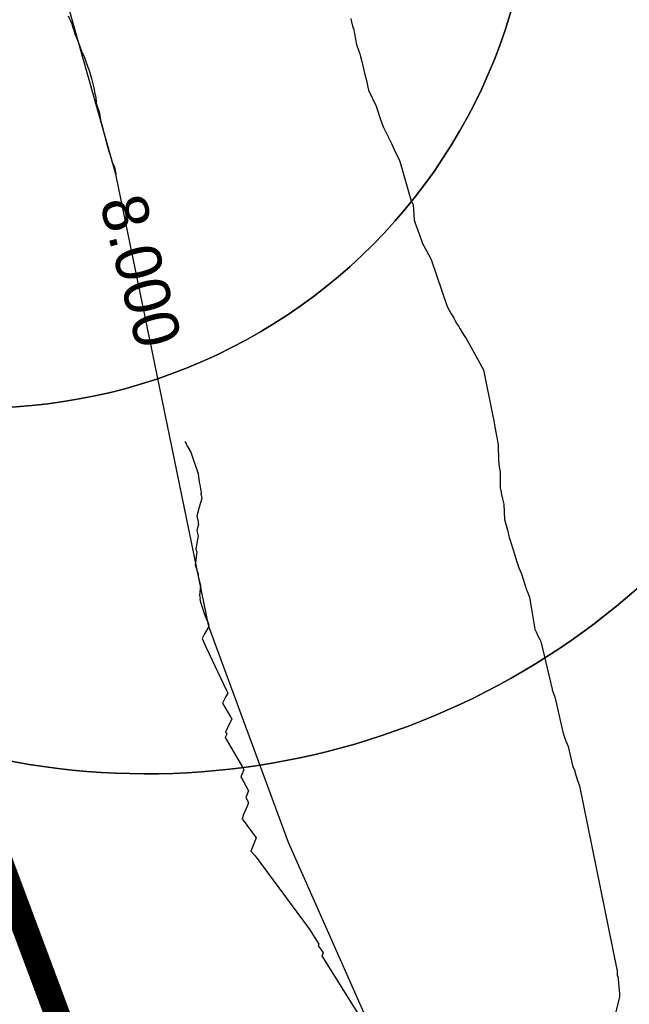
# Model space of a CAD drawing. Extents: x 158343 to 162498, y 431347 to 434500.
# Tile 96 of 248: x 159487 to 159511, y 433879 to 433918. Entities that reach past the tile are written whole.
import ezdxf

# ---------------------------------------------------------------- set-up
doc = ezdxf.new("R2010")
doc.units = 0
doc.header["$LTSCALE"] = 10
doc.header["$MEASUREMENT"] = 0
for name, color, linetype in [('000_arcering', 8, 'CONTINUOUS'), ('bestaand 008m', 8, 'CONTINUOUS'), ('bestaand 009m', 8, 'CONTINUOUS'), ('bestaand 010m', 8, 'CONTINUOUS'), ('bestaand 011m', 8, 'CONTINUOUS'), ('bestaand 012m', 8, 'CONTINUOUS'), ('def. con-hoogtelijn (index)', 8, 'CONTINUOUS'), ('nieuw009m', 8, 'CONTINUOUS'), ('nieuw010m', 8, 'CONTINUOUS'), ('nieuw011m', 8, 'CONTINUOUS'), ('nieuw012m', 8, 'CONTINUOUS')]:
    doc.layers.add(name, color=color, linetype=linetype)
doc.layers.add('MEET', color=6, linetype='CONTINUOUS', plot=False)
doc.styles.add('Style-WORKING', font='WORKING.shx')

# ---------------------------------------------------------------- blocks, each defined once
blk = doc.blocks.new('bestaande hoogtelijnen')
at = {"layer": 'def. con-hoogtelijn (index)'}
for p, q in [((-178.537, -148.619), (-178.4, -148.938)), ((-178.537, -148.619), (-178.4, -148.938)), ((-178.537, -148.619), (-178.4, -148.938)), ((-167.477, -148.731), (-167.457, -148.802)), ((-167.477, -148.731), (-167.457, -148.802)), ((-178.4, -148.938), (-178.358, -149.072)), ((-178.4, -148.938), (-178.358, -149.072)), ((-178.4, -148.938), (-178.358, -149.072)), ((-178.358, -149.072), (-178.326, -149.148)), ((-178.358, -149.072), (-178.326, -149.148)), ((-178.358, -149.072), (-178.326, -149.148)), ((-178.326, -149.148), (-178.277, -149.331)), ((-178.326, -149.148), (-178.277, -149.331)), ((-178.326, -149.148), (-178.277, -149.331)), ((-167.457, -148.802), (-167.387, -149.074)), ((-167.457, -148.802), (-167.387, -149.074)), ((-167.387, -149.074), (-167.373, -149.12)), ((-167.387, -149.074), (-167.373, -149.12)), ((-167.373, -149.12), (-167.243, -149.745)), ((-167.373, -149.12), (-167.243, -149.745)), ((-178.277, -149.331), (-178.15, -149.639)), ((-178.277, -149.331), (-178.15, -149.639)), ((-178.277, -149.331), (-178.15, -149.639)), ((-178.15, -149.639), (-178.018, -150.007)), ((-178.15, -149.639), (-178.018, -150.007)), ((-178.15, -149.639), (-178.018, -150.007)), ((-167.243, -149.745), (-167.155, -150.005)), ((-167.243, -149.745), (-167.155, -150.005)), ((-178.018, -150.007), (-177.9, -150.254)), ((-178.018, -150.007), (-177.9, -150.254)), ((-178.018, -150.007), (-177.9, -150.254)), ((-177.9, -150.254), (-177.841, -150.413)), ((-177.9, -150.254), (-177.841, -150.413)), ((-177.9, -150.254), (-177.841, -150.413)), ((-167.155, -150.005), (-167.124, -150.106)), ((-167.155, -150.005), (-167.124, -150.106)), ((-167.124, -150.106), (-167.096, -150.218)), ((-167.124, -150.106), (-167.096, -150.218)), ((-167.096, -150.218), (-167.044, -150.402)), ((-167.096, -150.218), (-167.044, -150.402)), ((-177.841, -150.413), (-177.771, -150.624)), ((-177.841, -150.413), (-177.771, -150.624)), ((-177.841, -150.413), (-177.771, -150.624)), ((-177.771, -150.624), (-177.742, -150.692)), ((-177.771, -150.624), (-177.742, -150.692)), ((-177.771, -150.624), (-177.742, -150.692)), ((-177.742, -150.692), (-177.708, -150.804)), ((-177.742, -150.692), (-177.708, -150.804)), ((-177.742, -150.692), (-177.708, -150.804)), ((-167.044, -150.402), (-166.933, -150.869)), ((-167.044, -150.402), (-166.933, -150.869)), ((-177.708, -150.804), (-177.651, -150.981)), ((-177.708, -150.804), (-177.651, -150.981)), ((-177.708, -150.804), (-177.651, -150.981)), ((-177.651, -150.981), (-177.625, -151.075)), ((-177.651, -150.981), (-177.625, -151.075)), ((-177.651, -150.981), (-177.625, -151.075)), ((-177.625, -151.075), (-177.531, -151.438)), ((-177.625, -151.075), (-177.531, -151.438)), ((-177.625, -151.075), (-177.531, -151.438)), ((-166.933, -150.869), (-166.931, -150.874)), ((-166.933, -150.869), (-166.931, -150.874)), ((-166.931, -150.874), (-166.921, -150.911)), ((-166.931, -150.874), (-166.921, -150.911)), ((-166.921, -150.911), (-166.871, -151.097)), ((-166.921, -150.911), (-166.871, -151.097)), ((-177.531, -151.438), (-177.492, -151.674)), ((-177.531, -151.438), (-177.492, -151.674)), ((-177.531, -151.438), (-177.492, -151.674)), ((-166.871, -151.097), (-166.868, -151.106)), ((-166.871, -151.097), (-166.868, -151.106)), ((-166.868, -151.106), (-166.842, -151.219)), ((-166.868, -151.106), (-166.842, -151.219)), ((-166.842, -151.219), (-166.802, -151.409)), ((-166.842, -151.219), (-166.802, -151.409)), ((-166.802, -151.409), (-166.775, -151.527)), ((-166.802, -151.409), (-166.775, -151.527)), ((-177.492, -151.674), (-177.479, -151.717)), ((-177.492, -151.674), (-177.479, -151.717)), ((-177.492, -151.674), (-177.479, -151.717)), ((-177.479, -151.717), (-177.473, -151.736)), ((-177.479, -151.717), (-177.473, -151.736)), ((-177.479, -151.717), (-177.473, -151.736)), ((-177.473, -151.736), (-177.447, -151.974)), ((-177.473, -151.736), (-177.447, -151.974)), ((-177.473, -151.736), (-177.447, -151.974)), ((-166.775, -151.527), (-166.48, -152.152)), ((-166.775, -151.527), (-166.48, -152.152)), ((-177.447, -151.974), (-177.442, -152)), ((-177.447, -151.974), (-177.442, -152)), ((-177.447, -151.974), (-177.442, -152)), ((-177.442, -152), (-177.435, -152.038)), ((-177.442, -152), (-177.435, -152.038)), ((-177.442, -152), (-177.435, -152.038)), ((-177.435, -152.038), (-177.318, -152.384)), ((-177.435, -152.038), (-177.318, -152.384)), ((-177.435, -152.038), (-177.318, -152.384)), ((-166.48, -152.152), (-166.301, -152.723)), ((-166.48, -152.152), (-166.301, -152.723)), ((-177.318, -152.384), (-177.262, -152.751)), ((-177.318, -152.384), (-177.262, -152.751)), ((-177.318, -152.384), (-177.262, -152.751)), ((-177.262, -152.751), (-177.22, -152.887)), ((-177.262, -152.751), (-177.22, -152.887)), ((-177.262, -152.751), (-177.22, -152.887)), ((-177.22, -152.887), (-177.199, -152.981)), ((-177.22, -152.887), (-177.199, -152.981)), ((-177.22, -152.887), (-177.199, -152.981)), ((-177.199, -152.981), (-177.154, -153.142)), ((-177.199, -152.981), (-177.154, -153.142)), ((-177.199, -152.981), (-177.154, -153.142)), ((-166.301, -152.723), (-166.19, -152.987)), ((-166.301, -152.723), (-166.19, -152.987)), ((-166.19, -152.987), (-165.873, -153.613)), ((-166.19, -152.987), (-165.873, -153.613)), ((-177.154, -153.142), (-177.085, -153.388)), ((-177.154, -153.142), (-177.085, -153.388)), ((-177.154, -153.142), (-177.085, -153.388)), ((-177.085, -153.388), (-177.084, -153.394)), ((-177.085, -153.388), (-177.084, -153.394)), ((-177.085, -153.388), (-177.084, -153.394)), ((-177.084, -153.394), (-177.049, -153.539)), ((-177.084, -153.394), (-177.049, -153.539)), ((-177.084, -153.394), (-177.049, -153.539)), ((-177.049, -153.539), (-176.982, -153.786)), ((-177.049, -153.539), (-176.982, -153.786)), ((-177.049, -153.539), (-176.982, -153.786)), ((-165.873, -153.613), (-165.774, -153.857)), ((-165.873, -153.613), (-165.774, -153.857)), ((-176.982, -153.786), (-176.862, -154.166)), ((-176.982, -153.786), (-176.862, -154.166)), ((-176.982, -153.786), (-176.862, -154.166)), ((-165.774, -153.857), (-165.571, -154.278)), ((-165.774, -153.857), (-165.571, -154.278)), ((-176.862, -154.166), (-176.827, -154.316)), ((-176.862, -154.166), (-176.827, -154.316)), ((-176.862, -154.166), (-176.827, -154.316)), ((-176.827, -154.316), (-176.727, -154.547)), ((-176.827, -154.316), (-176.727, -154.547)), ((-176.827, -154.316), (-176.727, -154.547)), ((-165.571, -154.278), (-165.562, -154.302)), ((-165.571, -154.278), (-165.562, -154.302)), ((-165.562, -154.302), (-165.539, -154.364)), ((-165.562, -154.302), (-165.539, -154.364)), ((-165.539, -154.364), (-165.117, -155.817)), ((-165.539, -154.364), (-165.117, -155.817)), ((-176.727, -154.547), (-176.673, -154.8)), ((-176.727, -154.547), (-176.673, -154.8)), ((-176.727, -154.547), (-176.673, -154.8)), ((-176.673, -154.8), (-176.667, -154.818)), ((-176.673, -154.8), (-176.667, -154.818)), ((-176.673, -154.8), (-176.667, -154.818)), ((-165.117, -155.817), (-165.033, -156.023)), ((-165.117, -155.817), (-165.033, -156.023)), ((-165.033, -156.023), (-164.997, -156.611)), ((-165.033, -156.023), (-164.997, -156.611)), ((-164.997, -156.611), (-164.964, -156.694)), ((-164.997, -156.611), (-164.964, -156.694)), ((-164.964, -156.694), (-164.895, -156.884)), ((-164.964, -156.694), (-164.895, -156.884)), ((-164.895, -156.884), (-164.795, -157.16)), ((-164.895, -156.884), (-164.795, -157.16)), ((-164.795, -157.16), (-164.785, -157.197)), ((-164.795, -157.16), (-164.785, -157.197)), ((-164.785, -157.197), (-164.695, -157.456)), ((-164.785, -157.197), (-164.695, -157.456)), ((-164.695, -157.456), (-164.685, -157.481)), ((-164.695, -157.456), (-164.685, -157.481)), ((-164.685, -157.481), (-164.428, -157.964)), ((-164.685, -157.481), (-164.428, -157.964)), ((-164.428, -157.964), (-164.32, -158.161)), ((-164.428, -157.964), (-164.32, -158.161)), ((-164.32, -158.161), (-163.702, -159.995)), ((-164.32, -158.161), (-163.702, -159.995)), ((-163.702, -159.995), (-163.539, -160.279)), ((-163.702, -159.995), (-163.539, -160.279)), ((-163.539, -160.279), (-163.442, -160.441)), ((-163.539, -160.279), (-163.442, -160.441)), ((-163.442, -160.441), (-163.432, -160.481)), ((-163.442, -160.441), (-163.432, -160.481)), ((-163.432, -160.481), (-163.39, -160.555)), ((-163.432, -160.481), (-163.39, -160.555)), ((-163.39, -160.555), (-163.316, -160.671)), ((-163.39, -160.555), (-163.316, -160.671)), ((-163.316, -160.671), (-163.247, -160.787)), ((-163.316, -160.671), (-163.247, -160.787)), ((-163.247, -160.787), (-163.202, -160.856)), ((-163.247, -160.787), (-163.202, -160.856)), ((-163.202, -160.856), (-163.107, -161.022)), ((-163.202, -160.856), (-163.107, -161.022)), ((-163.107, -161.022), (-163.02, -161.153)), ((-163.107, -161.022), (-163.02, -161.153)), ((-163.02, -161.153), (-162.969, -161.231)), ((-163.02, -161.153), (-162.969, -161.231)), ((-162.969, -161.231), (-162.282, -162.481)), ((-162.969, -161.231), (-162.282, -162.481)), ((-162.282, -162.481), (-161.895, -164.356)), ((-162.282, -162.481), (-161.895, -164.356)), ((-161.895, -164.356), (-161.889, -164.378)), ((-161.895, -164.356), (-161.889, -164.378)), ((-161.889, -164.378), (-161.867, -164.484)), ((-161.889, -164.378), (-161.867, -164.484)), ((-161.867, -164.484), (-161.834, -164.698)), ((-161.867, -164.484), (-161.834, -164.698)), ((-161.834, -164.698), (-161.827, -164.731)), ((-161.834, -164.698), (-161.827, -164.731)), ((-161.827, -164.731), (-161.819, -164.779)), ((-161.827, -164.731), (-161.819, -164.779)), ((-161.819, -164.779), (-161.707, -165.417)), ((-161.819, -164.779), (-161.707, -165.417)), ((-173.975, -165.277), (-173.921, -165.367)), ((-173.975, -165.277), (-173.921, -165.367)), ((-173.975, -165.277), (-173.921, -165.367)), ((-173.921, -165.367), (-173.92, -165.389)), ((-173.921, -165.367), (-173.92, -165.389)), ((-173.921, -165.367), (-173.92, -165.389)), ((-173.92, -165.389), (-173.86, -165.481)), ((-173.92, -165.389), (-173.86, -165.481)), ((-173.92, -165.389), (-173.86, -165.481)), ((-173.86, -165.481), (-173.733, -165.702)), ((-173.86, -165.481), (-173.733, -165.702)), ((-173.86, -165.481), (-173.733, -165.702)), ((-173.733, -165.702), (-173.449, -166.545)), ((-173.733, -165.702), (-173.449, -166.545)), ((-173.733, -165.702), (-173.449, -166.545)), ((-161.707, -165.417), (-161.694, -166.029)), ((-161.707, -165.417), (-161.694, -166.029)), ((-161.694, -166.029), (-161.661, -166.276)), ((-161.694, -166.029), (-161.661, -166.276)), ((-161.661, -166.276), (-161.647, -166.357)), ((-161.661, -166.276), (-161.647, -166.357)), ((-161.647, -166.357), (-161.625, -166.473)), ((-161.647, -166.357), (-161.625, -166.473)), ((-161.625, -166.473), (-161.625, -167.097)), ((-161.625, -166.473), (-161.625, -167.097)), ((-173.449, -166.545), (-173.405, -166.874)), ((-173.449, -166.545), (-173.405, -166.874)), ((-173.449, -166.545), (-173.405, -166.874)), ((-173.405, -166.874), (-173.387, -166.981)), ((-173.405, -166.874), (-173.387, -166.981)), ((-173.405, -166.874), (-173.387, -166.981)), ((-173.387, -166.981), (-173.358, -167.137)), ((-173.387, -166.981), (-173.358, -167.137)), ((-173.387, -166.981), (-173.358, -167.137)), ((-173.358, -167.137), (-173.33, -167.298)), ((-173.358, -167.137), (-173.33, -167.298)), ((-173.358, -167.137), (-173.33, -167.298)), ((-161.625, -167.097), (-161.604, -167.218)), ((-161.625, -167.097), (-161.604, -167.218)), ((-161.604, -167.218), (-161.577, -167.356)), ((-161.604, -167.218), (-161.577, -167.356)), ((-173.302, -167.511), (-173.405, -167.849)), ((-173.302, -167.511), (-173.405, -167.849)), ((-173.302, -167.511), (-173.405, -167.849)), ((-173.33, -167.298), (-173.338, -167.328)), ((-173.33, -167.298), (-173.338, -167.328)), ((-173.33, -167.298), (-173.338, -167.328)), ((-173.338, -167.328), (-173.302, -167.511)), ((-173.338, -167.328), (-173.302, -167.511)), ((-173.338, -167.328), (-173.302, -167.511)), ((-161.577, -167.356), (-161.537, -167.526)), ((-161.577, -167.356), (-161.537, -167.526)), ((-161.537, -167.526), (-161.524, -167.573)), ((-161.537, -167.526), (-161.524, -167.573)), ((-161.524, -167.573), (-161.485, -167.731)), ((-161.524, -167.573), (-161.485, -167.731)), ((-173.405, -167.849), (-173.497, -168.206)), ((-173.405, -167.849), (-173.497, -168.206)), ((-173.405, -167.849), (-173.497, -168.206)), ((-161.485, -167.731), (-161.46, -168.33)), ((-161.485, -167.731), (-161.46, -168.33)), ((-173.497, -168.206), (-173.443, -168.433)), ((-173.497, -168.206), (-173.443, -168.433)), ((-173.497, -168.206), (-173.443, -168.433)), ((-161.46, -168.33), (-161.434, -168.423)), ((-161.46, -168.33), (-161.434, -168.423)), ((-173.438, -168.535), (-173.497, -168.771)), ((-173.438, -168.535), (-173.497, -168.771)), ((-173.438, -168.535), (-173.497, -168.771)), ((-173.497, -168.771), (-173.444, -168.981)), ((-173.497, -168.771), (-173.444, -168.981)), ((-173.497, -168.771), (-173.444, -168.981)), ((-173.443, -168.433), (-173.454, -168.473)), ((-173.443, -168.433), (-173.454, -168.473)), ((-173.443, -168.433), (-173.454, -168.473)), ((-173.454, -168.473), (-173.438, -168.535)), ((-173.454, -168.473), (-173.438, -168.535)), ((-173.454, -168.473), (-173.438, -168.535)), ((-161.434, -168.423), (-161.347, -168.699)), ((-161.434, -168.423), (-161.347, -168.699)), ((-161.347, -168.699), (-161.345, -168.725)), ((-161.347, -168.699), (-161.345, -168.725)), ((-161.345, -168.725), (-161.343, -168.731)), ((-161.345, -168.725), (-161.343, -168.731)), ((-161.343, -168.731), (-161.342, -168.735)), ((-161.343, -168.731), (-161.342, -168.735)), ((-161.342, -168.735), (-161.339, -168.748)), ((-161.342, -168.735), (-161.339, -168.748)), ((-161.339, -168.748), (-161.268, -169.036)), ((-161.339, -168.748), (-161.268, -169.036)), ((-173.444, -168.981), (-173.538, -169.481)), ((-173.444, -168.981), (-173.538, -169.481)), ((-173.444, -168.981), (-173.538, -169.481)), ((-161.268, -169.036), (-161.257, -169.076)), ((-161.268, -169.036), (-161.257, -169.076)), ((-161.257, -169.076), (-161.237, -169.146)), ((-161.257, -169.076), (-161.237, -169.146)), ((-161.237, -169.146), (-161.196, -169.278)), ((-161.237, -169.146), (-161.196, -169.278)), ((-173.538, -169.481), (-173.503, -169.606)), ((-173.538, -169.481), (-173.503, -169.606)), ((-173.538, -169.481), (-173.503, -169.606)), ((-161.196, -169.278), (-161.064, -169.691)), ((-161.196, -169.278), (-161.064, -169.691)), ((-173.517, -169.705), (-173.566, -170.106)), ((-173.517, -169.705), (-173.566, -170.106)), ((-173.517, -169.705), (-173.566, -170.106)), ((-173.503, -169.606), (-173.517, -169.705)), ((-173.503, -169.606), (-173.517, -169.705)), ((-173.503, -169.606), (-173.517, -169.705)), ((-161.064, -169.691), (-161.016, -169.863)), ((-161.064, -169.691), (-161.016, -169.863)), ((-161.016, -169.863), (-160.991, -169.95)), ((-161.016, -169.863), (-160.991, -169.95)), ((-160.991, -169.95), (-160.939, -170.106)), ((-160.991, -169.95), (-160.939, -170.106)), ((-173.566, -170.106), (-173.451, -170.473)), ((-173.566, -170.106), (-173.451, -170.473)), ((-173.566, -170.106), (-173.451, -170.473)), ((-160.939, -170.106), (-160.894, -170.228)), ((-160.939, -170.106), (-160.894, -170.228)), ((-160.894, -170.228), (-160.795, -170.459)), ((-160.894, -170.228), (-160.795, -170.459)), ((-173.451, -170.473), (-173.442, -170.504)), ((-173.451, -170.473), (-173.442, -170.504)), ((-173.451, -170.473), (-173.442, -170.504)), ((-173.442, -170.504), (-173.448, -170.548)), ((-173.442, -170.504), (-173.448, -170.548)), ((-173.442, -170.504), (-173.448, -170.548)), ((-173.448, -170.548), (-173.354, -170.931)), ((-173.448, -170.548), (-173.354, -170.931)), ((-173.448, -170.548), (-173.354, -170.931)), ((-160.795, -170.459), (-160.596, -171.084)), ((-160.795, -170.459), (-160.596, -171.084)), ((-173.354, -170.931), (-173.398, -171.316)), ((-173.354, -170.931), (-173.398, -171.316)), ((-173.354, -170.931), (-173.398, -171.316)), ((-160.596, -171.084), (-160.573, -171.135)), ((-160.596, -171.084), (-160.573, -171.135)), ((-173.398, -171.316), (-173.371, -171.41)), ((-173.398, -171.316), (-173.371, -171.41)), ((-173.398, -171.316), (-173.371, -171.41)), ((-173.371, -171.41), (-173.381, -171.471)), ((-173.371, -171.41), (-173.381, -171.471)), ((-173.371, -171.41), (-173.381, -171.471)), ((-173.381, -171.471), (-173.327, -171.646)), ((-173.381, -171.471), (-173.327, -171.646)), ((-173.381, -171.471), (-173.327, -171.646)), ((-160.573, -171.135), (-160.47, -171.379)), ((-160.573, -171.135), (-160.47, -171.379)), ((-160.47, -171.379), (-160.264, -172.629)), ((-160.47, -171.379), (-160.264, -172.629)), ((-173.327, -171.646), (-173.293, -171.763)), ((-173.327, -171.646), (-173.293, -171.763)), ((-173.327, -171.646), (-173.293, -171.763)), ((-173.293, -171.763), (-173.296, -171.773)), ((-173.293, -171.763), (-173.296, -171.773)), ((-173.293, -171.763), (-173.296, -171.773)), ((-173.296, -171.773), (-173.226, -171.981)), ((-173.296, -171.773), (-173.226, -171.981)), ((-173.296, -171.773), (-173.226, -171.981)), ((-173.226, -171.981), (-173.166, -172.143)), ((-173.226, -171.981), (-173.166, -172.143)), ((-173.226, -171.981), (-173.166, -172.143)), ((-173.166, -172.143), (-173.035, -172.451)), ((-173.166, -172.143), (-173.035, -172.451)), ((-173.166, -172.143), (-173.035, -172.451)), ((-173.032, -172.522), (-173.194, -172.805)), ((-173.032, -172.522), (-173.194, -172.805)), ((-173.032, -172.522), (-173.194, -172.805)), ((-173.035, -172.451), (-173.05, -172.478)), ((-173.035, -172.451), (-173.05, -172.478)), ((-173.035, -172.451), (-173.05, -172.478)), ((-173.05, -172.478), (-173.032, -172.522)), ((-173.05, -172.478), (-173.032, -172.522)), ((-173.05, -172.478), (-173.032, -172.522)), ((-160.264, -172.629), (-160.213, -172.732)), ((-160.264, -172.629), (-160.213, -172.732)), ((-173.194, -172.805), (-173.29, -172.994)), ((-173.194, -172.805), (-173.29, -172.994)), ((-173.194, -172.805), (-173.29, -172.994)), ((-173.29, -172.994), (-173.14, -173.344)), ((-173.29, -172.994), (-173.14, -173.344)), ((-173.29, -172.994), (-173.14, -173.344)), ((-160.213, -172.732), (-160.146, -172.886)), ((-160.213, -172.732), (-160.146, -172.886)), ((-160.146, -172.886), (-160.067, -173.031)), ((-160.146, -172.886), (-160.067, -173.031)), ((-160.067, -173.031), (-160.029, -173.107)), ((-160.067, -173.031), (-160.029, -173.107)), ((-173.14, -173.344), (-172.339, -175.031)), ((-173.14, -173.344), (-172.339, -175.031)), ((-173.14, -173.344), (-172.339, -175.031)), ((-160.029, -173.107), (-159.588, -174.974)), ((-160.029, -173.107), (-159.588, -174.974)), ((-172.359, -175.258), (-172.489, -175.519)), ((-172.359, -175.258), (-172.489, -175.519)), ((-172.359, -175.258), (-172.489, -175.519)), ((-172.29, -175.129), (-172.359, -175.258)), ((-172.29, -175.129), (-172.359, -175.258)), ((-172.29, -175.129), (-172.359, -175.258)), ((-172.339, -175.031), (-172.29, -175.129)), ((-172.339, -175.031), (-172.29, -175.129)), ((-172.339, -175.031), (-172.29, -175.129)), ((-159.588, -174.974), (-159.588, -175.005)), ((-159.588, -174.974), (-159.588, -175.005)), ((-159.588, -175.005), (-159.501, -175.245)), ((-159.588, -175.005), (-159.501, -175.245)), ((-159.501, -175.245), (-159.485, -175.282)), ((-159.501, -175.245), (-159.485, -175.282)), ((-159.485, -175.282), (-159.162, -176.709)), ((-159.485, -175.282), (-159.162, -176.709)), ((-172.489, -175.519), (-172.128, -176.146)), ((-172.489, -175.519), (-172.128, -176.146)), ((-172.489, -175.519), (-172.128, -176.146)), ((-172.3, -176.485), (-172.381, -176.657)), ((-172.3, -176.485), (-172.381, -176.657)), ((-172.3, -176.485), (-172.381, -176.657)), ((-172.202, -176.289), (-172.3, -176.485)), ((-172.202, -176.289), (-172.3, -176.485)), ((-172.202, -176.289), (-172.3, -176.485)), ((-172.128, -176.146), (-172.202, -176.289)), ((-172.128, -176.146), (-172.202, -176.289)), ((-172.128, -176.146), (-172.202, -176.289)), ((-172.332, -176.734), (-172.389, -176.864)), ((-172.332, -176.734), (-172.389, -176.864)), ((-172.332, -176.734), (-172.389, -176.864)), ((-172.389, -176.864), (-171.725, -178.01)), ((-172.389, -176.864), (-171.725, -178.01)), ((-172.389, -176.864), (-171.725, -178.01)), ((-172.381, -176.657), (-172.332, -176.734)), ((-172.381, -176.657), (-172.332, -176.734)), ((-172.381, -176.657), (-172.332, -176.734)), ((-159.162, -176.709), (-159.149, -176.744)), ((-159.162, -176.709), (-159.149, -176.744)), ((-159.149, -176.744), (-159.084, -176.936)), ((-159.149, -176.744), (-159.084, -176.936)), ((-159.084, -176.936), (-159.069, -176.977)), ((-159.084, -176.936), (-159.069, -176.977)), ((-159.069, -176.977), (-158.967, -177.22)), ((-159.069, -176.977), (-158.967, -177.22)), ((-158.967, -177.22), (-158.796, -177.971)), ((-158.967, -177.22), (-158.796, -177.971)), ((-171.725, -178.01), (-171.661, -178.136)), ((-171.725, -178.01), (-171.661, -178.136)), ((-171.725, -178.01), (-171.661, -178.136)), ((-158.796, -177.971), (-158.784, -177.998)), ((-158.796, -177.971), (-158.784, -177.998)), ((-158.784, -177.998), (-158.702, -178.174)), ((-158.784, -177.998), (-158.702, -178.174)), ((-171.661, -178.136), (-171.777, -178.412)), ((-171.661, -178.136), (-171.777, -178.412)), ((-171.661, -178.136), (-171.777, -178.412)), ((-171.777, -178.412), (-171.692, -178.563)), ((-171.777, -178.412), (-171.692, -178.563)), ((-171.777, -178.412), (-171.692, -178.563)), ((-158.702, -178.174), (-158.697, -178.184)), ((-158.702, -178.174), (-158.697, -178.184)), ((-158.697, -178.184), (-158.695, -178.195)), ((-158.697, -178.184), (-158.695, -178.195)), ((-158.695, -178.195), (-158.662, -178.346)), ((-158.695, -178.195), (-158.662, -178.346)), ((-158.662, -178.346), (-158.654, -178.379)), ((-158.662, -178.346), (-158.654, -178.379)), ((-158.654, -178.379), (-158.642, -178.418)), ((-158.654, -178.379), (-158.642, -178.418)), ((-158.642, -178.418), (-158.616, -178.513)), ((-158.642, -178.418), (-158.616, -178.513)), ((-171.692, -178.563), (-171.475, -178.959)), ((-171.692, -178.563), (-171.475, -178.959)), ((-171.692, -178.563), (-171.475, -178.959)), ((-158.616, -178.513), (-158.602, -178.558)), ((-158.616, -178.513), (-158.602, -178.558)), ((-158.602, -178.558), (-158.538, -178.723)), ((-158.602, -178.558), (-158.538, -178.723)), ((-158.538, -178.723), (-158.519, -178.764)), ((-158.538, -178.723), (-158.519, -178.764)), ((-158.519, -178.764), (-157.055, -185.947)), ((-158.519, -178.764), (-157.055, -185.947)), ((-171.475, -178.959), (-171.588, -179.218)), ((-171.475, -178.959), (-171.588, -179.218)), ((-171.475, -178.959), (-171.588, -179.218)), ((-171.521, -179.524), (-171.667, -179.889)), ((-171.521, -179.524), (-171.667, -179.889)), ((-171.521, -179.524), (-171.667, -179.889)), ((-171.588, -179.218), (-171.473, -179.413)), ((-171.588, -179.218), (-171.473, -179.413)), ((-171.588, -179.218), (-171.473, -179.413)), ((-171.473, -179.413), (-171.521, -179.524)), ((-171.473, -179.413), (-171.521, -179.524)), ((-171.473, -179.413), (-171.521, -179.524)), ((-171.667, -179.889), (-171.726, -180.046)), ((-171.667, -179.889), (-171.726, -180.046)), ((-171.667, -179.889), (-171.726, -180.046)), ((-171.726, -180.046), (-171.183, -180.791)), ((-171.726, -180.046), (-171.183, -180.791)), ((-171.726, -180.046), (-171.183, -180.791)), ((-171.183, -180.791), (-171.386, -181.314)), ((-171.183, -180.791), (-171.386, -181.314)), ((-171.183, -180.791), (-171.386, -181.314)), ((-171.386, -181.314), (-171.22, -181.505)), ((-171.386, -181.314), (-171.22, -181.505)), ((-171.386, -181.314), (-171.22, -181.505)), ((-171.22, -181.505), (-169.098, -184.362)), ((-171.22, -181.505), (-169.098, -184.362)), ((-171.22, -181.505), (-169.098, -184.362)), ((-169.098, -184.362), (-168.728, -184.96)), ((-169.098, -184.362), (-168.728, -184.96)), ((-169.098, -184.362), (-168.728, -184.96)), ((-168.728, -184.96), (-168.748, -185.007)), ((-168.728, -184.96), (-168.748, -185.007)), ((-168.728, -184.96), (-168.748, -185.007)), ((-168.748, -185.007), (-168.558, -185.299)), ((-168.748, -185.007), (-168.558, -185.299)), ((-168.748, -185.007), (-168.558, -185.299)), ((-168.558, -185.299), (-168.601, -185.411)), ((-168.558, -185.299), (-168.601, -185.411)), ((-168.558, -185.299), (-168.601, -185.411)), ((-168.601, -185.411), (-166.601, -188.625)), ((-168.601, -185.411), (-166.601, -188.625)), ((-168.601, -185.411), (-166.601, -188.625)), ((-157.055, -185.947), (-157.054, -185.951)), ((-157.055, -185.947), (-157.054, -185.951)), ((-157.054, -185.951), (-157.053, -185.952)), ((-157.054, -185.951), (-157.053, -185.952)), ((-157.053, -185.952), (-157.053, -185.953)), ((-157.053, -185.952), (-157.053, -185.953)), ((-157.053, -185.953), (-157.05, -185.958)), ((-157.053, -185.953), (-157.05, -185.958)), ((-157.05, -185.958), (-157.05, -185.959)), ((-157.05, -185.958), (-157.05, -185.959)), ((-157.05, -185.959), (-157.05, -185.96)), ((-157.05, -185.959), (-157.05, -185.96)), ((-157.05, -185.96), (-157.047, -185.984)), ((-157.05, -185.96), (-157.047, -185.984)), ((-157.047, -185.984), (-157.047, -185.987)), ((-157.047, -185.984), (-157.047, -185.987)), ((-157.047, -185.987), (-157.047, -185.989)), ((-157.047, -185.987), (-157.047, -185.989)), ((-157.047, -185.989), (-157.046, -186.195)), ((-157.047, -185.989), (-157.046, -186.195)), ((-157.046, -186.195), (-157.018, -186.201)), ((-157.046, -186.195), (-157.018, -186.201)), ((-157.018, -186.201), (-156.958, -186.906)), ((-157.018, -186.201), (-156.958, -186.906)), ((-156.958, -186.906), (-156.958, -186.914)), ((-156.958, -186.906), (-156.958, -186.914)), ((-156.958, -186.914), (-156.957, -186.92)), ((-156.958, -186.914), (-156.957, -186.92)), ((-156.957, -186.92), (-156.955, -186.993)), ((-156.957, -186.92), (-156.955, -186.993)), ((-156.957, -187.031), (-157.118, -187.699)), ((-156.957, -187.031), (-157.118, -187.699)), ((-156.955, -186.999), (-156.957, -187.024)), ((-156.955, -186.999), (-156.957, -187.024)), ((-156.957, -187.024), (-156.957, -187.031)), ((-156.957, -187.024), (-156.957, -187.031)), ((-156.955, -186.993), (-156.955, -186.999)), ((-156.955, -186.993), (-156.955, -186.999))]:
    blk.add_line(p, q, dxfattribs=at)
at = {"layer": 'def. con-hoogtelijn (index)', "style": 'Style-WORKING'}
blk.add_text('8.000', height=1.8, rotation=284.4318, dxfattribs=at).set_placement((-177.314, -155.913))
blk.add_text('8.000', height=1.8, rotation=284.4318, dxfattribs=at).set_placement((-177.314, -155.913))
blk.add_text('8.000', height=1.8, rotation=284.4318, dxfattribs=at).set_placement((-177.314, -155.913))

msp = doc.modelspace()

# ---------------------------------------------------------------- linework, layer by layer
at = {"layer": 'bestaand 008m'}
msp.add_lwpolyline([(159472.503, 433842.297), (159488.819, 433854.127), (159496.519, 433862.4), (159500.239, 433868.793), (159501.298, 433877.775), (159497.898, 433885.451), (159494.772, 433893.91), (159491.138, 433911.614), (159488.009, 433922.647), (159484.833, 433935.471)], dxfattribs=at)
msp.add_lwpolyline([(159472.503, 433842.297), (159488.819, 433854.127), (159496.519, 433862.4), (159500.239, 433868.793), (159501.298, 433877.775), (159497.898, 433885.451), (159494.772, 433893.91), (159491.138, 433911.614), (159488.009, 433922.647), (159484.833, 433935.471)], dxfattribs=at)
at = {"layer": 'bestaand 009m'}
msp.add_lwpolyline([(159473.485, 433834.815), (159488.784, 433838.13), (159501.519, 433847.911), (159509.694, 433858.813), (159515.977, 433870.333, 0.072916), (159518.647, 433899.364), (159515.705, 433918.941), (159514.686, 433931.914), (159513.909, 433937.353), (159513.321, 433948.45), (159512.468, 433957.106), (159512.305, 433967.155), (159512.153, 433970.274), (159513.227, 433975.95), (159513.318, 433979.693), (159513.47, 433983.799), (159500.793, 433934.682, -0.384523), (159461.542, 433918.816)], format="xyb", dxfattribs=at)
at = {"layer": 'bestaand 010m'}
msp.add_lwpolyline([(159480.199, 433833.064), (159489.478, 433834.27), (159496.852, 433839.85), (159503.717, 433844.574), (159510.89, 433850.85), (159517.92, 433857.003), (159521.702, 433862.132), (159525.845, 433872.496), (159527.469, 433878.38), (159530.144, 433891.142), (159531.484, 433903.186), (159531.777, 433913.66), (159531.168, 433921.099), (159528.698, 433928.379), (159526.33, 433936.722), (159524.399, 433947.203), (159523.704, 433958.01), (159523.528, 433969.721), (159523.731, 433976.55), (159506.906, 433919.121, -0.499213), (159475.207, 433905.265)], format="xyb", dxfattribs=at)
at = {"layer": 'bestaand 011m'}
msp.add_lwpolyline([(159484.295, 433814.62), (159490.067, 433817.871), (159494.455, 433821.564), (159499.56, 433826.668), (159504.603, 433832.746), (159510.32, 433839.314), (159515.854, 433846.287), (159521.06, 433850.948), (159525.585, 433855.982), (159536.208, 433866.049), (159542.187, 433890.34), (159543.154, 433918.392), (159539.041, 433936.464), (159539.861, 433967.533), (159544.004, 433985.972), (159516.46, 433901.001, -0.319876), (159484.918, 433889.11)], format="xyb", dxfattribs=at)
at = {"layer": 'bestaand 012m'}
msp.add_lwpolyline([(159556.16, 433988.792), (159524.067, 433890.726, -0.40747), (159487.618, 433877.272), (159452.634, 433890.202, 0.420917)], format="xyb", dxfattribs=at)
at = {"layer": 'MEET', "const_width": 1}
msp.add_lwpolyline([(159217.958, 434088.846), (159435.98, 434020.252), (159504.62, 433836.46), (159784.943, 433953.55), (159866.414, 433734.327), (159822.396, 433519.026), (159655.904, 433512.456), (159222.147, 433324.124), (159221.051, 433289.085), (159066.142, 433159.952), (158988.578, 433123.001), (158887.875, 433065.241), (158810.463, 433043.05), (158594.735, 433280.892), (158643.686, 433366.243), (158736.008, 433394.891), (158840.951, 433432.099), (158907.599, 433472.413), (158902.406, 433599.513), (159112.888, 433678.639), (159214.784, 433765.28), (159227.573, 433847.097)], close=True, dxfattribs=at)
at = {"layer": 'nieuw009m', "flags": 128}
msp.add_lwpolyline([(159513.47, 433983.799), (159500.793, 433934.682, -0.385945), (159461.395, 433918.87), (159434.141, 433928.897, 0.420983), (159419.935, 433922.132), (159401.564, 433868.406, -0.449861), (159369.677, 433850.42), (159273.985, 433884.659, 0.535288), (159261.965, 433875.722), (159265.343, 433810.196, -0.274927), (159241.878, 433759.246), (159130.908, 433670.862, 0.069541)], format="xyb", dxfattribs=at)
at = {"layer": 'nieuw010m', "flags": 128}
msp.add_lwpolyline([(159133.303, 433670.156), (159248.826, 433755.71, 0.307075), (159275.329, 433810.711), (159272.757, 433860.613, -0.53816), (159287.54, 433871.503), (159365.536, 433842.809, 0.420483), (159408.136, 433863.05), (159424.943, 433911.795, -0.420231), (159439.14, 433918.533), (159475.207, 433905.265, 0.499213), (159506.906, 433919.121), (159523.731, 433976.55)], format="xyb", dxfattribs=at)
at = {"layer": 'nieuw011m', "flags": 128}
msp.add_lwpolyline([(159134.23, 433668.365), (159261.859, 433754.526, 0.31524), (159287.313, 433811.329), (159285.565, 433845.246, -0.53816), (159300.348, 433856.136), (159362.083, 433833.424, 0.420483), (159417.593, 433859.799), (159431.519, 433895.264, -0.408319), (159448.126, 433902.707), (159484.918, 433889.11, 0.319876), (159516.46, 433901.001), (159545.515, 433990.632)], format="xyb", dxfattribs=at)
at = {"layer": 'nieuw012m', "flags": 128}
msp.add_lwpolyline([(159558.756, 433996.723), (159524.067, 433890.726, -0.40747), (159487.618, 433877.272), (159452.634, 433890.202, 0.420917), (159438.418, 433883.46), (159428.941, 433855.897, -0.420483), (159357.94, 433822.162), (159313.297, 433838.586, 0.521667), (159301.189, 433830.14), (159301.189, 433799.584, -0.226007), (159285.686, 433761.41), (159138.976, 433668.474, 0.121024)], format="xyb", dxfattribs=at)

# ---------------------------------------------------------------- block references
at = {"layer": '000_arcering'}
msp.add_blockref('bestaande hoogtelijnen', (159667.804, 434066.432), dxfattribs=at)

doc.saveas('drawing.dxf')
